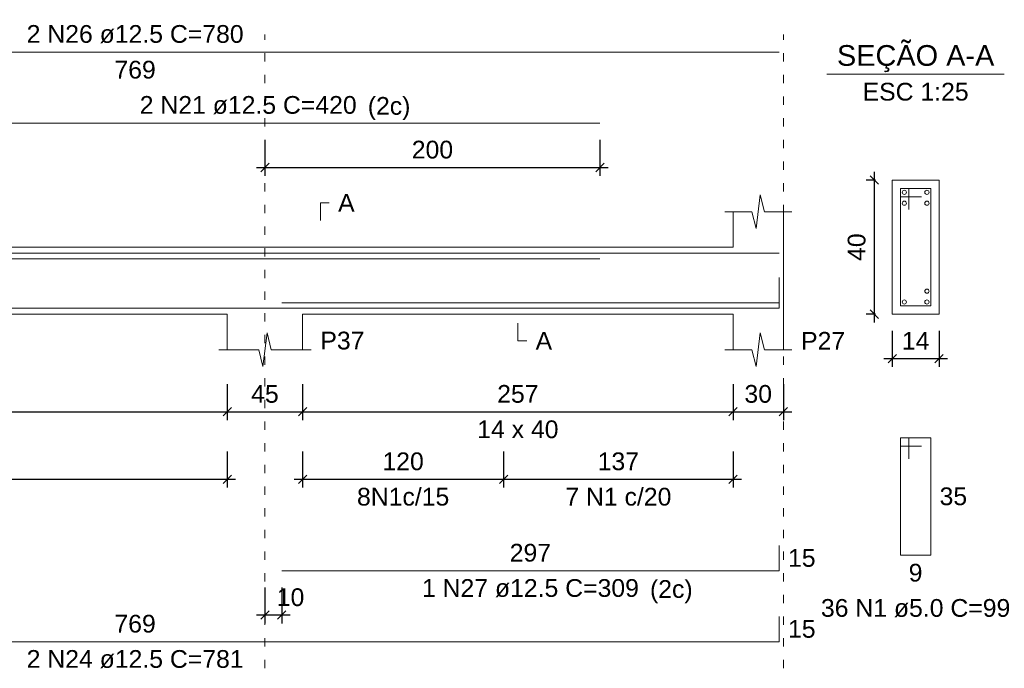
# Model space of a CAD drawing. Header units: millimetres. Extents: x 10906 to 25863, y 1966 to 4861.
# Tile 125 of 163: x 11644 to 11656, y 2977 to 2985. Entities that reach past the tile are written whole.
import ezdxf

# ---------------------------------------------------------------- set-up
doc = ezdxf.new("R2010")
doc.units = ezdxf.units.MM
doc.linetypes.add('DOT2', pattern=[3.175, 0, -3.175])
for name, color, linetype, lineweight in [('Descrição da armadura', 7, 'Continuous', 5), ('DT-Barras na forma', 40, 'Continuous', 5), ('DT-Barras no corte', 5, 'Continuous', 5), ('DT-Barras rebatidas', 40, 'Continuous', 5), ('DT-Cotas', 4, 'Continuous', 5), ('DT-Forma', 5, 'Continuous', 5), ('DT-Pontilhado', 7, 'DOT2', 5), ('DT-Textos', 7, 'Continuous', 5), ('Textos armaduras', 7, 'Continuous', 5)]:
    doc.layers.add(name, color=color, linetype=linetype, lineweight=lineweight)
doc.styles.add('Arial', font='arial.ttf')
doc.styles.get("Standard").update_dxf_attribs({"font": 'arial.ttf'})
doc.dimstyles.new('UM_25.000000', dxfattribs={"dimtxt": 0.18, "dimasz": 0.1, "dimexe": 0.1, "dimexo": 0.2, "dimgap": 0, "dimtad": 1, "dimtih": 1, "dimtoh": 1, "dimdec": 1, "dimlfac": 25, "dimzin": 0, "dimdsep": 46, "dimtxsty": 'Standard', "dimcen": 0.09, "dimdle": 0.1, "dimclrd": 256, "dimclre": 256, "dimclrt": 7, "dimadec": 1, "dimazin": 2, "dimtfac": 1, "dimtdec": 1, "dimtofl": 0, "dimtmove": 0, "dimatfit": 3, "dimfxl": 1, "dimtolj": 1, "dimarcsym": 0})
doc.dimstyles.new('UM_50.000000', dxfattribs={"dimtxt": 0.18, "dimasz": 0.2, "dimexe": 0.2, "dimexo": 0.5, "dimgap": 0, "dimtad": 1, "dimtih": 1, "dimtoh": 1, "dimlfac": 50, "dimzin": 0, "dimdsep": 46, "dimtxsty": 'Standard', "dimcen": 0.09, "dimdle": 0.2, "dimclrd": 256, "dimclre": 256, "dimclrt": 7, "dimazin": 0, "dimtfac": 1, "dimtofl": 0, "dimtmove": 0, "dimatfit": 3, "dimfxl": 1, "dimtolj": 1, "dimtzin": 0, "dimarcsym": 0})

# ---------------------------------------------------------------- blocks, each defined once
blk = doc.blocks.new('_Oblique')
at = {"color": 0, "linetype": 'ByBlock', "lineweight": -2}
blk.add_line((-0.5, -0.5), (0.5, 0.5), dxfattribs=at)
blk = doc.blocks.new('*D754')
at = {"layer": 'Defpoints', "color": 0, "transparency": 16777216}
for p in [(11638.117, 2980.667), (11646.357, 2980.667), (11646.357, 2980.138)]:
    blk.add_point(p, dxfattribs=at)
at = {"layer": 'DT-Cotas', "lineweight": -2, "transparency": 16777216}
for p, q in [((11638.117, 2980.467), (11638.117, 2980.038)), ((11646.357, 2980.467), (11646.357, 2980.038)), ((11638.017, 2980.138), (11646.457, 2980.138))]:
    blk.add_line(p, q, dxfattribs=at)
at = {"layer": 'DT-Cotas', "lineweight": -2, "transparency": 16777216, "xscale": 0.1, "yscale": 0.1, "zscale": 0.1, "rotation": 180}
blk.add_blockref('_Oblique', (11638.117, 2980.138), dxfattribs=at)
at = {"layer": 'DT-Cotas', "lineweight": -2, "transparency": 16777216, "xscale": 0.1, "yscale": 0.1, "zscale": 0.1}
blk.add_blockref('_Oblique', (11646.357, 2980.138), dxfattribs=at)
at = {"layer": 'DT-Cotas', "color": 7, "transparency": 16777216, "insert": (11642.237, 2980.35), "char_height": 0.2118, "attachment_point": 5, "rotation": 0.0057, "style": 'Arial'}
blk.add_mtext('\\A1;412', dxfattribs=at)
blk = doc.blocks.new('*D755')
at = {"layer": 'Defpoints', "color": 0, "transparency": 16777216}
for p in [(11646.357, 2980.667), (11647.257, 2980.667), (11647.257, 2980.138)]:
    blk.add_point(p, dxfattribs=at)
at = {"layer": 'DT-Cotas', "lineweight": -2, "transparency": 16777216}
for p, q in [((11646.357, 2980.467), (11646.357, 2980.038)), ((11647.257, 2980.467), (11647.257, 2980.038)), ((11646.257, 2980.138), (11647.357, 2980.138))]:
    blk.add_line(p, q, dxfattribs=at)
at = {"layer": 'DT-Cotas', "lineweight": -2, "transparency": 16777216, "xscale": 0.1, "yscale": 0.1, "zscale": 0.1, "rotation": 180}
blk.add_blockref('_Oblique', (11646.357, 2980.138), dxfattribs=at)
at = {"layer": 'DT-Cotas', "lineweight": -2, "transparency": 16777216, "xscale": 0.1, "yscale": 0.1, "zscale": 0.1}
blk.add_blockref('_Oblique', (11647.257, 2980.138), dxfattribs=at)
at = {"layer": 'DT-Cotas', "color": 7, "transparency": 16777216, "insert": (11646.807, 2980.35), "char_height": 0.2118, "attachment_point": 5, "rotation": 0.0057, "style": 'Arial'}
blk.add_mtext('\\A1;45', dxfattribs=at)
blk = doc.blocks.new('*D756')
at = {"layer": 'Defpoints', "color": 0, "transparency": 16777216}
for p in [(11647.257, 2980.667), (11652.397, 2980.667), (11652.397, 2980.138)]:
    blk.add_point(p, dxfattribs=at)
at = {"layer": 'DT-Cotas', "lineweight": -2, "transparency": 16777216}
for p, q in [((11647.257, 2980.467), (11647.257, 2980.038)), ((11652.397, 2980.467), (11652.397, 2980.038)), ((11647.157, 2980.138), (11652.497, 2980.138))]:
    blk.add_line(p, q, dxfattribs=at)
at = {"layer": 'DT-Cotas', "lineweight": -2, "transparency": 16777216, "xscale": 0.1, "yscale": 0.1, "zscale": 0.1, "rotation": 180}
blk.add_blockref('_Oblique', (11647.257, 2980.138), dxfattribs=at)
at = {"layer": 'DT-Cotas', "lineweight": -2, "transparency": 16777216, "xscale": 0.1, "yscale": 0.1, "zscale": 0.1}
blk.add_blockref('_Oblique', (11652.397, 2980.138), dxfattribs=at)
at = {"layer": 'DT-Cotas', "color": 7, "transparency": 16777216, "insert": (11649.827, 2980.35), "char_height": 0.2118, "attachment_point": 5, "rotation": 0.0057, "style": 'Arial'}
blk.add_mtext('\\A1;257', dxfattribs=at)
blk = doc.blocks.new('*D757')
at = {"layer": 'Defpoints', "color": 0, "transparency": 16777216}
for p in [(11652.397, 2980.667), (11652.997, 2980.667), (11652.997, 2980.138)]:
    blk.add_point(p, dxfattribs=at)
at = {"layer": 'DT-Cotas', "lineweight": -2, "transparency": 16777216}
for p, q in [((11652.397, 2980.467), (11652.397, 2980.038)), ((11652.997, 2980.467), (11652.997, 2980.038)), ((11652.297, 2980.138), (11653.097, 2980.138))]:
    blk.add_line(p, q, dxfattribs=at)
at = {"layer": 'DT-Cotas', "lineweight": -2, "transparency": 16777216, "xscale": 0.1, "yscale": 0.1, "zscale": 0.1, "rotation": 180}
blk.add_blockref('_Oblique', (11652.397, 2980.138), dxfattribs=at)
at = {"layer": 'DT-Cotas', "lineweight": -2, "transparency": 16777216, "xscale": 0.1, "yscale": 0.1, "zscale": 0.1}
blk.add_blockref('_Oblique', (11652.997, 2980.138), dxfattribs=at)
at = {"layer": 'DT-Cotas', "color": 7, "transparency": 16777216, "insert": (11652.697, 2980.35), "char_height": 0.2118, "attachment_point": 5, "rotation": 0.0057, "style": 'Arial'}
blk.add_mtext('\\A1;30', dxfattribs=at)
blk = doc.blocks.new('*D758')
at = {"layer": 'Defpoints', "color": 0, "transparency": 16777216}
for p in [(11638.117, 2979.862), (11646.357, 2979.862), (11646.357, 2979.333)]:
    blk.add_point(p, dxfattribs=at)
at = {"layer": 'DT-Cotas', "lineweight": -2, "transparency": 16777216}
for p, q in [((11638.117, 2979.662), (11638.117, 2979.233)), ((11646.357, 2979.662), (11646.357, 2979.233)), ((11638.017, 2979.333), (11646.457, 2979.333))]:
    blk.add_line(p, q, dxfattribs=at)
at = {"layer": 'DT-Cotas', "lineweight": -2, "transparency": 16777216, "xscale": 0.1, "yscale": 0.1, "zscale": 0.1, "rotation": 180}
blk.add_blockref('_Oblique', (11638.117, 2979.333), dxfattribs=at)
at = {"layer": 'DT-Cotas', "lineweight": -2, "transparency": 16777216, "xscale": 0.1, "yscale": 0.1, "zscale": 0.1}
blk.add_blockref('_Oblique', (11646.357, 2979.333), dxfattribs=at)
at = {"layer": 'DT-Cotas', "color": 7, "transparency": 16777216, "insert": (11642.237, 2979.545), "char_height": 0.2118, "attachment_point": 5, "rotation": 0.0057, "style": 'Arial'}
blk.add_mtext('\\A1;412', dxfattribs=at)
blk = doc.blocks.new('*D759')
at = {"layer": 'Defpoints', "color": 0, "transparency": 16777216}
for p in [(11647.257, 2979.862), (11649.657, 2979.862), (11649.657, 2979.333)]:
    blk.add_point(p, dxfattribs=at)
at = {"layer": 'DT-Cotas', "lineweight": -2, "transparency": 16777216}
for p, q in [((11647.257, 2979.662), (11647.257, 2979.233)), ((11649.657, 2979.662), (11649.657, 2979.233)), ((11647.157, 2979.333), (11649.757, 2979.333))]:
    blk.add_line(p, q, dxfattribs=at)
at = {"layer": 'DT-Cotas', "lineweight": -2, "transparency": 16777216, "xscale": 0.1, "yscale": 0.1, "zscale": 0.1, "rotation": 180}
blk.add_blockref('_Oblique', (11647.257, 2979.333), dxfattribs=at)
at = {"layer": 'DT-Cotas', "lineweight": -2, "transparency": 16777216, "xscale": 0.1, "yscale": 0.1, "zscale": 0.1}
blk.add_blockref('_Oblique', (11649.657, 2979.333), dxfattribs=at)
at = {"layer": 'DT-Cotas', "color": 7, "transparency": 16777216, "insert": (11648.457, 2979.545), "char_height": 0.2118, "attachment_point": 5, "rotation": 0.0057, "style": 'Arial'}
blk.add_mtext('\\A1;120', dxfattribs=at)
blk = doc.blocks.new('*D760')
at = {"layer": 'Defpoints', "color": 0, "transparency": 16777216}
for p in [(11649.657, 2979.862), (11652.397, 2979.862), (11652.397, 2979.333)]:
    blk.add_point(p, dxfattribs=at)
at = {"layer": 'DT-Cotas', "lineweight": -2, "transparency": 16777216}
for p, q in [((11649.657, 2979.662), (11649.657, 2979.233)), ((11652.397, 2979.662), (11652.397, 2979.233)), ((11649.557, 2979.333), (11652.497, 2979.333))]:
    blk.add_line(p, q, dxfattribs=at)
at = {"layer": 'DT-Cotas', "lineweight": -2, "transparency": 16777216, "xscale": 0.1, "yscale": 0.1, "zscale": 0.1, "rotation": 180}
blk.add_blockref('_Oblique', (11649.657, 2979.333), dxfattribs=at)
at = {"layer": 'DT-Cotas', "lineweight": -2, "transparency": 16777216, "xscale": 0.1, "yscale": 0.1, "zscale": 0.1}
blk.add_blockref('_Oblique', (11652.397, 2979.333), dxfattribs=at)
at = {"layer": 'DT-Cotas', "color": 7, "transparency": 16777216, "insert": (11651.027, 2979.545), "char_height": 0.2118, "attachment_point": 5, "rotation": 0.0057, "style": 'Arial'}
blk.add_mtext('\\A1;137', dxfattribs=at)
blk = doc.blocks.new('*D761')
at = {"layer": 'Defpoints', "color": 0, "transparency": 16777216}
for p in [(11646.807, 2978.241), (11647.007, 2978.241), (11646.807, 2977.711)]:
    blk.add_point(p, dxfattribs=at)
at = {"layer": 'DT-Cotas', "lineweight": -2, "transparency": 16777216}
for p, q in [((11646.807, 2978.041), (11646.807, 2977.611)), ((11647.007, 2978.041), (11647.007, 2977.611)), ((11647.107, 2977.711), (11646.707, 2977.711))]:
    blk.add_line(p, q, dxfattribs=at)
at = {"layer": 'DT-Cotas', "lineweight": -2, "transparency": 16777216, "xscale": 0.1, "yscale": 0.1, "zscale": 0.1, "rotation": 180}
blk.add_blockref('_Oblique', (11646.807, 2977.711), dxfattribs=at)
at = {"layer": 'DT-Cotas', "lineweight": -2, "transparency": 16777216, "xscale": 0.1, "yscale": 0.1, "zscale": 0.1}
blk.add_blockref('_Oblique', (11647.007, 2977.711), dxfattribs=at)
at = {"layer": 'DT-Cotas', "color": 7, "transparency": 16777216, "insert": (11647.113, 2977.923), "char_height": 0.2118, "attachment_point": 5, "rotation": 0.0057, "style": 'Arial'}
blk.add_mtext('\\A1;10', dxfattribs=at)
blk = doc.blocks.new('*D717')
at = {"layer": 'Defpoints', "color": 0, "transparency": 16777216}
for p in [(11646.807, 2983.583), (11650.807, 2983.583), (11650.807, 2983.054)]:
    blk.add_point(p, dxfattribs=at)
at = {"layer": 'DT-Cotas', "lineweight": -2, "transparency": 16777216}
for p, q in [((11646.807, 2983.383), (11646.807, 2982.954)), ((11650.807, 2983.383), (11650.807, 2982.954)), ((11646.707, 2983.054), (11650.907, 2983.054))]:
    blk.add_line(p, q, dxfattribs=at)
at = {"layer": 'DT-Cotas', "lineweight": -2, "transparency": 16777216, "xscale": 0.1, "yscale": 0.1, "zscale": 0.1, "rotation": 180}
blk.add_blockref('_Oblique', (11646.807, 2983.054), dxfattribs=at)
at = {"layer": 'DT-Cotas', "lineweight": -2, "transparency": 16777216, "xscale": 0.1, "yscale": 0.1, "zscale": 0.1}
blk.add_blockref('_Oblique', (11650.807, 2983.054), dxfattribs=at)
at = {"layer": 'DT-Cotas', "color": 7, "transparency": 16777216, "insert": (11648.807, 2983.266), "char_height": 0.2118, "attachment_point": 5, "rotation": 0.0057, "style": 'Arial'}
blk.add_mtext('\\A1;200', dxfattribs=at)
blk = doc.blocks.new('*D718')
at = {"layer": 'Defpoints', "color": 0, "transparency": 16777216}
for p in [(11654.085, 2982.903), (11654.297, 2982.903), (11654.297, 2981.303)]:
    blk.add_point(p, dxfattribs=at)
at = {"layer": 'DT-Cotas', "lineweight": -2, "transparency": 16777216}
for p, q in [((11654.085, 2981.203), (11654.085, 2983.003)), ((11654.097, 2982.903), (11653.985, 2982.903)), ((11654.097, 2981.303), (11653.985, 2981.303))]:
    blk.add_line(p, q, dxfattribs=at)
at = {"layer": 'DT-Cotas', "lineweight": -2, "transparency": 16777216, "xscale": 0.1, "yscale": 0.1, "zscale": 0.1}
for p, rotation in [((11654.085, 2982.903), 90), ((11654.085, 2981.303), 270)]:
    blk.add_blockref('_Oblique', p, dxfattribs=dict(at, rotation=rotation))
at = {"layer": 'DT-Cotas', "color": 7, "transparency": 16777216, "insert": (11653.873, 2982.103), "char_height": 0.2118, "attachment_point": 5, "rotation": 90, "style": 'Arial'}
blk.add_mtext('\\A1;40', dxfattribs=at)
blk = doc.blocks.new('*D719')
at = {"layer": 'Defpoints', "color": 0, "transparency": 16777216}
for p in [(11654.297, 2981.303), (11654.857, 2981.303), (11654.857, 2980.773)]:
    blk.add_point(p, dxfattribs=at)
at = {"layer": 'DT-Cotas', "lineweight": -2, "transparency": 16777216}
for p, q in [((11654.297, 2981.103), (11654.297, 2980.673)), ((11654.857, 2981.103), (11654.857, 2980.673)), ((11654.197, 2980.773), (11654.957, 2980.773))]:
    blk.add_line(p, q, dxfattribs=at)
at = {"layer": 'DT-Cotas', "lineweight": -2, "transparency": 16777216, "xscale": 0.1, "yscale": 0.1, "zscale": 0.1, "rotation": 180}
blk.add_blockref('_Oblique', (11654.297, 2980.773), dxfattribs=at)
at = {"layer": 'DT-Cotas', "lineweight": -2, "transparency": 16777216, "xscale": 0.1, "yscale": 0.1, "zscale": 0.1}
blk.add_blockref('_Oblique', (11654.857, 2980.773), dxfattribs=at)
at = {"layer": 'DT-Cotas', "color": 7, "transparency": 16777216, "insert": (11654.577, 2980.985), "char_height": 0.2118, "attachment_point": 5, "rotation": 0.0057, "style": 'Arial'}
blk.add_mtext('\\A1;14', dxfattribs=at)

msp = doc.modelspace()

# ---------------------------------------------------------------- linework, layer by layer
at = {"layer": 'DT-Barras na forma'}
for p, q in [((11654.49653, 2982.80269), (11654.39653, 2982.80269)), ((11654.39653, 2982.80269), (11654.39653, 2981.40269)), ((11654.75653, 2982.80269), (11654.39653, 2982.80269)), ((11654.39653, 2982.80269), (11654.39653, 2982.70269)), ((11654.49653, 2982.55269), (11654.49653, 2982.80269)), ((11654.75653, 2981.40269), (11654.75653, 2982.80269)), ((11654.39653, 2982.70269), (11654.64653, 2982.70269)), ((11654.39653, 2981.40269), (11654.75653, 2981.40269))]:
    msp.add_line(p, q, dxfattribs=at)
for points in [[(11637.56715, 2981.74478), (11637.56715, 2982.03019), (11652.94715, 2982.03019)], [(11642.40715, 2981.96519), (11650.80715, 2981.96519)], [(11637.56715, 2981.37519), (11652.94715, 2981.37519), (11652.94715, 2981.67519)], [(11647.00715, 2981.44019), (11652.94715, 2981.44019), (11652.94715, 2981.74019)]]:
    msp.add_lwpolyline(points, dxfattribs=at)
at = {"layer": 'DT-Barras no corte'}
for centre in [(11654.44153, 2982.75769), (11654.71153, 2982.75769), (11654.44153, 2982.62769), (11654.71153, 2982.62769), (11654.71153, 2981.57769), (11654.44153, 2981.44769), (11654.71153, 2981.44769)]:
    msp.add_circle(centre, 0.025, dxfattribs=at)
at = {"layer": 'DT-Barras rebatidas'}
for p, q in [((11637.56715, 2984.43059), (11652.94715, 2984.43059)), ((11642.40715, 2983.58339), (11650.80715, 2983.58339)), ((11654.49653, 2979.82599), (11654.39653, 2979.82599)), ((11654.39653, 2979.82599), (11654.39653, 2978.42599)), ((11654.75653, 2979.82599), (11654.39653, 2979.82599)), ((11654.39653, 2979.82599), (11654.39653, 2979.72599)), ((11654.49653, 2979.57599), (11654.49653, 2979.82599)), ((11654.75653, 2978.42599), (11654.75653, 2979.82599)), ((11654.39653, 2979.72599), (11654.64653, 2979.72599)), ((11652.94715, 2978.24055), (11652.94715, 2978.54055)), ((11654.39653, 2978.42599), (11654.75653, 2978.42599)), ((11647.00715, 2978.24055), (11652.94715, 2978.24055)), ((11652.94715, 2977.39335), (11652.94715, 2977.69335)), ((11637.56715, 2977.39335), (11652.94715, 2977.39335))]:
    msp.add_line(p, q, dxfattribs=at)
at = {"layer": 'DT-Forma'}
for p, q in [((11654.85653, 2982.90269), (11654.29653, 2982.90269)), ((11654.29653, 2982.90269), (11654.29653, 2982.90269)), ((11654.29653, 2982.90269), (11654.29653, 2981.30269)), ((11654.85653, 2981.30269), (11654.85653, 2982.90269)), ((11654.85653, 2982.90269), (11654.85653, 2982.90269)), ((11652.67215, 2982.32629), (11652.72215, 2982.72629)), ((11652.72215, 2982.72629), (11652.77215, 2982.52629)), ((11652.29715, 2982.52629), (11652.62215, 2982.52629)), ((11652.39715, 2982.10269), (11652.39715, 2982.52629)), ((11652.62215, 2982.52629), (11652.67215, 2982.32629)), ((11652.77215, 2982.52629), (11653.09715, 2982.52629)), ((11652.99715, 2982.52629), (11652.99715, 2982.10269)), ((11638.11715, 2982.10269), (11646.35715, 2982.10269)), ((11646.35715, 2982.10269), (11647.25715, 2982.10269)), ((11647.25715, 2982.10269), (11652.39715, 2982.10269)), ((11638.11715, 2981.30269), (11646.35715, 2981.30269)), ((11646.35715, 2981.30269), (11646.35715, 2980.87909)), ((11647.25715, 2980.87909), (11647.25715, 2981.30269)), ((11647.25715, 2981.30269), (11652.39715, 2981.30269)), ((11652.39715, 2981.30269), (11652.39715, 2980.87909)), ((11652.99715, 2980.87909), (11652.99715, 2981.30269)), ((11654.29653, 2981.30269), (11654.85653, 2981.30269)), ((11654.29653, 2981.30269), (11654.29653, 2981.30269)), ((11654.85653, 2981.30269), (11654.85653, 2981.30269)), ((11646.78215, 2980.67909), (11646.83215, 2981.07909)), ((11646.83215, 2981.07909), (11646.88215, 2980.87909)), ((11652.67215, 2980.67909), (11652.72215, 2981.07909)), ((11652.72215, 2981.07909), (11652.77215, 2980.87909)), ((11646.25715, 2980.87909), (11646.73215, 2980.87909)), ((11646.73215, 2980.87909), (11646.78215, 2980.67909)), ((11646.88215, 2980.87909), (11647.35715, 2980.87909)), ((11652.29715, 2980.87909), (11652.62215, 2980.87909)), ((11652.62215, 2980.87909), (11652.67215, 2980.67909)), ((11652.77215, 2980.87909), (11653.09715, 2980.87909))]:
    msp.add_line(p, q, dxfattribs=at)
at = {"layer": 'DT-Forma', "linetype": 'Continuous'}
msp.add_line((11652.99715, 2982.10269), (11652.99715, 2981.30269), dxfattribs=at)
at = {"layer": 'DT-Pontilhado', "ltscale": 0.05}
for p, q in [((11646.80715, 2977.07565), (11646.80715, 2984.64239)), ((11652.99715, 2977.07565), (11652.99715, 2984.64239))]:
    msp.add_line(p, q, dxfattribs=at)
at = {"layer": 'DT-Textos'}
msp.add_line((11653.51753, 2984.16759), (11655.63553, 2984.16759), dxfattribs=at)
for points in [[(11647.46895, 2982.42039), (11647.46895, 2982.63219), (11647.57485, 2982.63219)], [(11649.82715, 2981.19679), (11649.82715, 2980.98499), (11649.93305, 2980.98499)]]:
    msp.add_lwpolyline(points, dxfattribs=at)

# ---------------------------------------------------------------- texts
at = {"layer": 'Descrição da armadura', "linetype": 'Continuous', "char_height": 0.2118, "attachment_point": 8, "line_spacing_factor": 0.798, "style": 'Arial'}
for s, insert, width in [('2 N26 ø12.5 C=780', (11645.25715, 2984.53649), 5.1946527), ('2 N21 ø12.5 C=420', (11646.60715, 2983.68929), 5.1946527), ('8N1c/15', (11648.45715, 2979.01525), 2.2097262), ('7 N1 c/20', (11651.02715, 2979.01525), 2.5393891), ('1 N27 ø12.5 C=309', (11649.97715, 2977.92285), 5.1946527), ('2 N24 ø12.5 C=781', (11645.25715, 2977.07565), 5.1946527)]:
    msp.add_mtext(s, dxfattribs=dict(at, insert=insert, width=width))
at = {"layer": 'Descrição da armadura', "color": 7, "linetype": 'Continuous', "insert": (11654.57653, 2977.68469), "char_height": 0.2118, "width": 4.5347476, "attachment_point": 8, "line_spacing_factor": 0.798, "style": 'Arial'}
msp.add_mtext('36 N1 ø5.0 C=99', dxfattribs=at)
at = {"layer": 'DT-Textos', "line_spacing_factor": 0.798, "style": 'Arial'}
for s, insert, char_height, width, attachment_point in [('SEÇÃO A-A', (11654.57688, 2984.19172), 0.2471, 3.0199561, 8), ('ESC 1:25', (11654.57653, 2983.84989), 0.2118, 2.3736156, 8), ('(2c)', (11648.03463, 2983.61972), 0.2118, 0.9550242, 7), ('A', (11647.68075, 2982.52629), 0.2118, 0.369879, 7), ('P37', (11647.46895, 2980.87909), 0.2118, 0.9867049, 7), ('A', (11650.03895, 2980.87909), 0.2118, 0.369879, 7), ('P27', (11653.20895, 2980.87909), 0.2118, 0.9867049, 7), ('14 x 40', (11649.82715, 2979.82009), 0.2118, 1.8190679, 8), ('(2c)', (11651.40463, 2977.85272), 0.2118, 0.9550242, 7)]:
    msp.add_mtext(s, dxfattribs=dict(at, insert=insert, char_height=char_height, width=width, attachment_point=attachment_point))
at = {"layer": 'Textos armaduras', "linetype": 'Continuous', "char_height": 0.2118, "attachment_point": 7, "line_spacing_factor": 0.798, "style": 'Arial'}
for s, insert, width in [('769', (11645.00968, 2984.11289), 0.9898577), ('297', (11649.72968, 2978.34645), 0.9898577), ('15', (11653.05305, 2978.28465), 0.6599051), ('769', (11645.00968, 2977.49925), 0.9898577), ('15', (11653.05305, 2977.43745), 0.6599051)]:
    msp.add_mtext(s, dxfattribs=dict(at, insert=insert, width=width))
at = {"layer": 'Textos armaduras', "color": 7, "linetype": 'Continuous', "char_height": 0.2118, "attachment_point": 7, "line_spacing_factor": 0.798, "style": 'Arial'}
for s, insert, width in [('35', (11654.86243, 2979.02009), 0.6599051), ('9', (11654.49404, 2978.10829), 0.3299526)]:
    msp.add_mtext(s, dxfattribs=dict(at, insert=insert, width=width))

# ---------------------------------------------------------------- dimensions: what is measured, and where the dimension line sits
at = {"layer": 'DT-Cotas'}
for base, p1, p2, dimstyle, override, picture, middle in [((11650.80715, 2983.05389), (11646.80715, 2983.58339), (11650.80715, 2983.58339), 'UM_50.000000', {"dimtxt": 0.2118, "dimasz": 0.1, "dimexe": 0.1, "dimexo": 0.2, "dimtad": 1, "dimtih": 0, "dimtoh": 0, "dimdec": 1, "dimlfac": 50, "dimzin": 8, "dimtxsty": 'Arial', "dimblk": 'Oblique', "dimblk1": 'Oblique', "dimblk2": 'Oblique', "dimsah": 1, "dimdle": 0.1, "dimse1": 0, "dimse2": 0, "dimclrt": 7, "dimadec": 1, "dimazin": 3, "dimtmove": 2, "dimldrblk": 'Oblique'}, '*D717', (11648.80715, 2983.26569)), ((11654.85653, 2980.77319), (11654.29653, 2981.30269), (11654.85653, 2981.30269), 'UM_25.000000', {"dimtxt": 0.2118, "dimasz": 0.1, "dimexe": 0.1, "dimexo": 0.2, "dimtad": 1, "dimtih": 0, "dimtoh": 0, "dimdec": 1, "dimlfac": 25, "dimzin": 8, "dimtxsty": 'Arial', "dimblk": 'Oblique', "dimblk1": 'Oblique', "dimblk2": 'Oblique', "dimsah": 1, "dimdle": 0.1, "dimse1": 0, "dimse2": 0, "dimclrt": 7, "dimadec": 1, "dimazin": 3, "dimtmove": 2, "dimldrblk": 'Oblique'}, '*D719', (11654.57653, 2980.98499)), ((11646.35715, 2980.13779), (11638.11715, 2980.66729), (11646.35715, 2980.66729), 'UM_50.000000', {"dimtxt": 0.2118, "dimasz": 0.1, "dimexe": 0.1, "dimexo": 0.2, "dimtad": 1, "dimtih": 0, "dimtoh": 0, "dimdec": 1, "dimlfac": 50, "dimzin": 8, "dimtxsty": 'Arial', "dimblk": 'Oblique', "dimblk1": 'Oblique', "dimblk2": 'Oblique', "dimsah": 1, "dimdle": 0.1, "dimse1": 0, "dimse2": 0, "dimclrt": 7, "dimadec": 1, "dimazin": 3, "dimtmove": 2, "dimldrblk": 'Oblique'}, '*D754', (11642.23715, 2980.34959)), ((11647.25715, 2980.13779), (11646.35715, 2980.66729), (11647.25715, 2980.66729), 'UM_50.000000', {"dimtxt": 0.2118, "dimasz": 0.1, "dimexe": 0.1, "dimexo": 0.2, "dimtad": 1, "dimtih": 0, "dimtoh": 0, "dimdec": 1, "dimlfac": 50, "dimzin": 8, "dimtxsty": 'Arial', "dimblk": 'Oblique', "dimblk1": 'Oblique', "dimblk2": 'Oblique', "dimsah": 1, "dimdle": 0.1, "dimse1": 0, "dimse2": 0, "dimclrt": 7, "dimadec": 1, "dimazin": 3, "dimtmove": 2, "dimldrblk": 'Oblique'}, '*D755', (11646.80715, 2980.34959)), ((11652.39715, 2980.13779), (11647.25715, 2980.66729), (11652.39715, 2980.66729), 'UM_50.000000', {"dimtxt": 0.2118, "dimasz": 0.1, "dimexe": 0.1, "dimexo": 0.2, "dimtad": 1, "dimtih": 0, "dimtoh": 0, "dimdec": 1, "dimlfac": 50, "dimzin": 8, "dimtxsty": 'Arial', "dimblk": 'Oblique', "dimblk1": 'Oblique', "dimblk2": 'Oblique', "dimsah": 1, "dimdle": 0.1, "dimse1": 0, "dimse2": 0, "dimclrt": 7, "dimadec": 1, "dimazin": 3, "dimtmove": 2, "dimldrblk": 'Oblique'}, '*D756', (11649.82715, 2980.34959)), ((11652.99715, 2980.13779), (11652.39715, 2980.66729), (11652.99715, 2980.66729), 'UM_50.000000', {"dimtxt": 0.2118, "dimasz": 0.1, "dimexe": 0.1, "dimexo": 0.2, "dimtad": 1, "dimtih": 0, "dimtoh": 0, "dimdec": 1, "dimlfac": 50, "dimzin": 8, "dimtxsty": 'Arial', "dimblk": 'Oblique', "dimblk1": 'Oblique', "dimblk2": 'Oblique', "dimsah": 1, "dimdle": 0.1, "dimse1": 0, "dimse2": 0, "dimclrt": 7, "dimadec": 1, "dimazin": 3, "dimtmove": 2, "dimldrblk": 'Oblique'}, '*D757', (11652.69715, 2980.34959)), ((11646.35715, 2979.33295), (11638.11715, 2979.86245), (11646.35715, 2979.86245), 'UM_50.000000', {"dimtxt": 0.2118, "dimasz": 0.1, "dimexe": 0.1, "dimexo": 0.2, "dimtad": 1, "dimtih": 0, "dimtoh": 0, "dimdec": 1, "dimlfac": 50, "dimzin": 8, "dimtxsty": 'Arial', "dimblk": 'Oblique', "dimblk1": 'Oblique', "dimblk2": 'Oblique', "dimsah": 1, "dimdle": 0.1, "dimse1": 0, "dimse2": 0, "dimclrt": 7, "dimadec": 1, "dimazin": 3, "dimtmove": 2, "dimldrblk": 'Oblique'}, '*D758', (11642.23715, 2979.54475)), ((11649.65715, 2979.33295), (11647.25715, 2979.86245), (11649.65715, 2979.86245), 'UM_50.000000', {"dimtxt": 0.2118, "dimasz": 0.1, "dimexe": 0.1, "dimexo": 0.2, "dimtad": 1, "dimtih": 0, "dimtoh": 0, "dimdec": 1, "dimlfac": 50, "dimzin": 8, "dimtxsty": 'Arial', "dimblk": 'Oblique', "dimblk1": 'Oblique', "dimblk2": 'Oblique', "dimsah": 1, "dimdle": 0.1, "dimse1": 0, "dimse2": 0, "dimclrt": 7, "dimadec": 1, "dimazin": 3, "dimtmove": 2, "dimldrblk": 'Oblique'}, '*D759', (11648.45715, 2979.54475)), ((11652.39715, 2979.33295), (11649.65715, 2979.86245), (11652.39715, 2979.86245), 'UM_50.000000', {"dimtxt": 0.2118, "dimasz": 0.1, "dimexe": 0.1, "dimexo": 0.2, "dimtad": 1, "dimtih": 0, "dimtoh": 0, "dimdec": 1, "dimlfac": 50, "dimzin": 8, "dimtxsty": 'Arial', "dimblk": 'Oblique', "dimblk1": 'Oblique', "dimblk2": 'Oblique', "dimsah": 1, "dimdle": 0.1, "dimse1": 0, "dimse2": 0, "dimclrt": 7, "dimadec": 1, "dimazin": 3, "dimtmove": 2, "dimldrblk": 'Oblique'}, '*D760', (11651.02715, 2979.54475)), ((11646.80715, 2977.71105), (11647.00715, 2978.24055), (11646.80715, 2978.24055), 'UM_50.000000', {"dimtxt": 0.2118, "dimasz": 0.1, "dimexe": 0.1, "dimexo": 0.2, "dimtad": 1, "dimtih": 0, "dimtoh": 0, "dimdec": 1, "dimlfac": 50, "dimzin": 8, "dimtxsty": 'Arial', "dimblk": 'Oblique', "dimblk1": 'Oblique', "dimblk2": 'Oblique', "dimsah": 1, "dimdle": 0.1, "dimse1": 0, "dimse2": 0, "dimclrt": 7, "dimadec": 1, "dimazin": 3, "dimtmove": 2, "dimldrblk": 'Oblique'}, '*D761', (11647.11305, 2977.92285))]:
    dim = msp.add_linear_dim(base=base, p1=p1, p2=p2, dimstyle=dimstyle, override=override, dxfattribs=at)
    dim.commit()
    dim.dimension.update_dxf_attribs({"geometry": picture, "text_midpoint": middle, "dimtype": 160, "text_rotation": 0.00573})
dim = msp.add_linear_dim(base=(11654.08473, 2982.90269), p1=(11654.29653, 2981.30269), p2=(11654.29653, 2982.90269), angle=90, dimstyle='UM_25.000000', override={"dimtxt": 0.2118, "dimasz": 0.1, "dimexe": 0.1, "dimexo": 0.2, "dimtad": 1, "dimtih": 0, "dimtoh": 0, "dimdec": 1, "dimlfac": 25, "dimzin": 8, "dimtxsty": 'Arial', "dimblk": 'Oblique', "dimblk1": 'Oblique', "dimblk2": 'Oblique', "dimsah": 1, "dimdle": 0.1, "dimse1": 0, "dimse2": 0, "dimclrt": 7, "dimadec": 1, "dimazin": 3, "dimtmove": 2, "dimldrblk": 'Oblique'}, dxfattribs=at)
dim.commit()
dim.dimension.update_dxf_attribs({"geometry": '*D718', "text_midpoint": (11653.87293, 2982.10269), "dimtype": 160, "text_rotation": 90})

doc.saveas('drawing.dxf')
